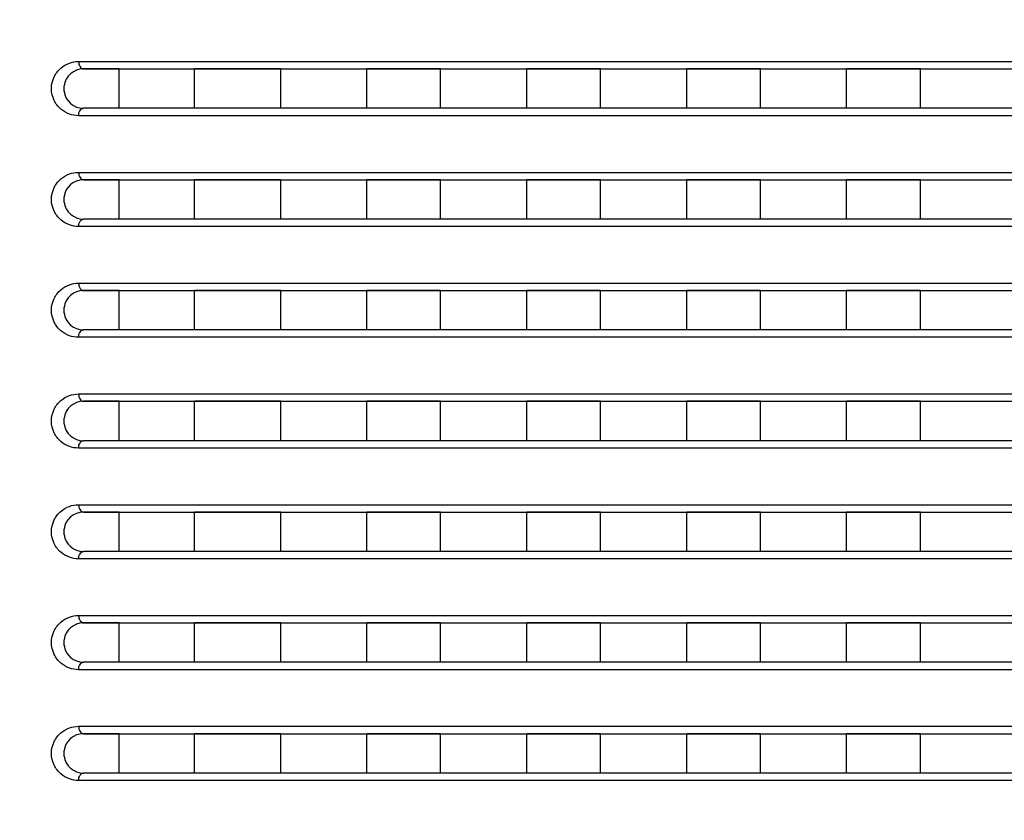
# Model space of a CAD drawing. Header units: millimetres. Extents: x -6054 to 364, y -1866 to 3094.
# Tile 57 of 256: x -4691 to -4651, y 205 to 237. Entities that reach past the tile are written whole.
import ezdxf

# ---------------------------------------------------------------- set-up
doc = ezdxf.new("R2010")
doc.units = ezdxf.units.MM
doc.header["$LTSCALE"] = 65.395
doc.header["$PDSIZE"] = 0.05
doc.layers.get('0').update_dxf_attribs({"linetype": 'CONTINUOUS'})
doc.layers.get('Defpoints').update_dxf_attribs({"linetype": 'CONTINUOUS'})
doc.layers.add('DIM', color=3, linetype='CONTINUOUS')
doc.styles.get("Standard").update_dxf_attribs({"font": 'arial.ttf'})
doc.dimstyles.new('ISO-25', dxfattribs={"dimtxt": 2.5, "dimasz": 2.5, "dimexe": 1.25, "dimexo": 0.625, "dimtad": 1, "dimtxsty": 'STANDARD', "dimcen": 2.5, "dimadec": 0, "dimazin": 0, "dimtfac": 1, "dimtmove": 0, "dimatfit": 3, "dimfxl": 1, "dimarcsym": 0})

# ---------------------------------------------------------------- blocks, each defined once
blk = doc.blocks.new('*D2')
at = {"layer": 'Defpoints', "color": 0}
for p in [(-4293.173, 246.136), (-4734.98, 77.758), (-4734.98, -67.024)]:
    blk.add_point(p, dxfattribs=at)
at = {"layer": 'DIM', "color": 3, "lineweight": -2}
for p, q in [((-4293.173, 245.511), (-4293.173, -68.274)), ((-4734.98, 77.133), (-4734.98, -68.274)), ((-4308.173, -67.024), (-4719.98, -67.024))]:
    blk.add_line(p, q, dxfattribs=at)
at = {"layer": 'DIM', "color": 3}
for points in [[(-4719.98, -64.524), (-4719.98, -69.524), (-4734.98, -67.024)], [(-4308.173, -69.524), (-4308.173, -64.524), (-4293.173, -67.024)]]:
    blk.add_solid(points, dxfattribs=at)
at = {"layer": 'DIM', "color": 2, "insert": (-4514.076, -49.214), "char_height": 20, "attachment_point": 5}
blk.add_mtext('442  [17,394]', dxfattribs=at)
blk = doc.blocks.new('*D3')
at = {"layer": 'Defpoints', "color": 0}
for p in [(-4293.173, 246.136), (-4776.517, -20.959), (-4715.541, -20.959)]:
    blk.add_point(p, dxfattribs=at)
at = {"layer": 'DIM', "color": 3, "lineweight": -2}
for p, q in [((-4293.798, 246.136), (-4777.767, 246.136)), ((-4776.517, 231.136), (-4776.517, -5.959)), ((-4716.166, -20.959), (-4777.767, -20.959))]:
    blk.add_line(p, q, dxfattribs=at)
at = {"layer": 'DIM', "color": 3}
for points in [[(-4774.017, 231.136), (-4779.017, 231.136), (-4776.517, 246.136)], [(-4779.017, -5.959), (-4774.017, -5.959), (-4776.517, -20.959)]]:
    blk.add_solid(points, dxfattribs=at)
at = {"layer": 'DIM', "color": 2, "insert": (-4794.327, 112.589), "char_height": 20, "attachment_point": 5, "rotation": 90}
blk.add_mtext('267  [10,516]', dxfattribs=at)
blk = doc.blocks.new('*D4')
at = {"layer": 'Defpoints', "color": 0}
for p in [(-3425.423, 234.037), (-4734.98, 44.995), (-4734.98, -117.521)]:
    blk.add_point(p, dxfattribs=at)
at = {"layer": 'DIM', "color": 3, "lineweight": -2}
for p, q in [((-3425.423, 233.412), (-3425.423, -118.771)), ((-4734.98, 44.37), (-4734.98, -118.771)), ((-3440.423, -117.521), (-4719.98, -117.521))]:
    blk.add_line(p, q, dxfattribs=at)
at = {"layer": 'DIM', "color": 3}
for points in [[(-4719.98, -115.021), (-4719.98, -120.021), (-4734.98, -117.521)], [(-3440.423, -120.021), (-3440.423, -115.021), (-3425.423, -117.521)]]:
    blk.add_solid(points, dxfattribs=at)
at = {"layer": 'DIM', "color": 2, "insert": (-4099.725, -99.711), "char_height": 20, "attachment_point": 5}
blk.add_mtext('1310  [51,557]', dxfattribs=at)
blk = doc.blocks.new('*D14')
at = {"layer": 'Defpoints', "color": 0}
for p in [(-4654.173, 258.898), (-4848.349, -20.959), (-4651.345, -20.959)]:
    blk.add_point(p, dxfattribs=at)
at = {"layer": 'DIM', "color": 3, "lineweight": -2}
for p, q in [((-4654.798, 258.898), (-4849.599, 258.898)), ((-4848.349, 243.898), (-4848.349, -5.959)), ((-4651.97, -20.959), (-4849.599, -20.959))]:
    blk.add_line(p, q, dxfattribs=at)
at = {"layer": 'DIM', "color": 3}
for points in [[(-4845.849, 243.898), (-4850.849, 243.898), (-4848.349, 258.898)], [(-4850.849, -5.959), (-4845.849, -5.959), (-4848.349, -20.959)]]:
    blk.add_solid(points, dxfattribs=at)
at = {"layer": 'DIM', "color": 2, "insert": (-4866.159, 118.969), "char_height": 20, "attachment_point": 5, "rotation": 90}
blk.add_mtext('280  [11,018]', dxfattribs=at)
blk = doc.blocks.new('*D18')
at = {"layer": 'Defpoints', "color": 0}
for p in [(-3307.323, 492.148), (-4734.98, -14.552), (-4734.98, -196.074)]:
    blk.add_point(p, dxfattribs=at)
at = {"layer": 'DIM', "color": 3, "lineweight": -2}
for p, q in [((-3307.323, 491.523), (-3307.323, -197.324)), ((-4734.98, -15.177), (-4734.98, -197.324)), ((-3322.323, -196.074), (-4719.98, -196.074))]:
    blk.add_line(p, q, dxfattribs=at)
at = {"layer": 'DIM', "color": 3}
for points in [[(-4719.98, -193.574), (-4719.98, -198.574), (-4734.98, -196.074)], [(-3322.323, -198.574), (-3322.323, -193.574), (-3307.323, -196.074)]]:
    blk.add_solid(points, dxfattribs=at)
at = {"layer": 'DIM', "color": 2, "insert": (-4021.151, -178.264), "char_height": 20, "attachment_point": 5}
blk.add_mtext('1428  [56,207]', dxfattribs=at)
blk = doc.blocks.new('*D19')
at = {"layer": 'Defpoints', "color": 0}
for p in [(-3379.723, 594.648), (-4909.709, -20.959), (-4728.573, -20.959)]:
    blk.add_point(p, dxfattribs=at)
at = {"layer": 'DIM', "color": 3, "lineweight": -2}
for p, q in [((-3380.348, 594.648), (-4910.959, 594.648)), ((-4909.709, 579.648), (-4909.709, -5.959)), ((-4729.198, -20.959), (-4910.959, -20.959))]:
    blk.add_line(p, q, dxfattribs=at)
at = {"layer": 'DIM', "color": 3}
for points in [[(-4907.209, 579.648), (-4912.209, 579.648), (-4909.709, 594.648)], [(-4912.209, -5.959), (-4907.209, -5.959), (-4909.709, -20.959)]]:
    blk.add_solid(points, dxfattribs=at)
at = {"layer": 'DIM', "color": 2, "insert": (-4927.519, 286.844), "char_height": 20, "attachment_point": 5, "rotation": 90}
blk.add_mtext('616  [24,236]', dxfattribs=at)

msp = doc.modelspace()

# ---------------------------------------------------------------- linework, layer by layer
at = {"linetype": 'Continuous'}
for p, q in [((-4688.878, 235.498), (-4617.221, 235.498)), ((-4688.679, 235.198), (-4617.213, 235.198)), ((-4687.229, 235.198), (-4688.679, 235.198)), ((-4687.229, 235.198), (-4688.679, 235.198)), ((-4687.229, 233.598), (-4687.229, 235.198)), ((-4687.229, 233.598), (-4687.229, 235.198)), ((-4684.163, 233.598), (-4684.163, 235.198)), ((-4684.163, 233.598), (-4684.163, 235.198)), ((-4680.663, 235.198), (-4684.163, 235.198)), ((-4680.663, 235.198), (-4684.163, 235.198)), ((-4680.663, 233.598), (-4680.663, 235.198)), ((-4680.663, 233.598), (-4680.663, 235.198)), ((-4677.163, 233.598), (-4677.163, 235.198)), ((-4677.163, 233.598), (-4677.163, 235.198)), ((-4674.163, 235.198), (-4677.163, 235.198)), ((-4674.163, 235.198), (-4677.163, 235.198)), ((-4674.163, 233.598), (-4674.163, 235.198)), ((-4674.163, 233.598), (-4674.163, 235.198)), ((-4670.663, 233.598), (-4670.663, 235.198)), ((-4670.663, 233.598), (-4670.663, 235.198)), ((-4667.663, 235.198), (-4670.663, 235.198)), ((-4667.663, 235.198), (-4670.663, 235.198)), ((-4667.663, 233.598), (-4667.663, 235.198)), ((-4667.663, 233.598), (-4667.663, 235.198)), ((-4664.163, 233.598), (-4664.163, 235.198)), ((-4664.163, 233.598), (-4664.163, 235.198)), ((-4661.163, 235.198), (-4664.163, 235.198)), ((-4661.163, 235.198), (-4664.163, 235.198)), ((-4661.163, 233.598), (-4661.163, 235.198)), ((-4661.163, 233.598), (-4661.163, 235.198)), ((-4657.663, 233.598), (-4657.663, 235.198)), ((-4657.663, 233.598), (-4657.663, 235.198)), ((-4654.663, 235.198), (-4657.663, 235.198)), ((-4654.663, 235.198), (-4657.663, 235.198)), ((-4654.663, 233.598), (-4654.663, 235.198)), ((-4654.663, 233.598), (-4654.663, 235.198)), ((-4617.213, 233.598), (-4688.679, 233.598)), ((-4687.229, 233.598), (-4688.679, 233.598)), ((-4687.229, 233.598), (-4688.679, 233.598)), ((-4680.663, 233.598), (-4684.163, 233.598)), ((-4680.663, 233.598), (-4684.163, 233.598)), ((-4674.163, 233.598), (-4677.163, 233.598)), ((-4674.163, 233.598), (-4677.163, 233.598)), ((-4667.663, 233.598), (-4670.663, 233.598)), ((-4667.663, 233.598), (-4670.663, 233.598)), ((-4661.163, 233.598), (-4664.163, 233.598)), ((-4661.163, 233.598), (-4664.163, 233.598)), ((-4654.663, 233.598), (-4657.663, 233.598)), ((-4654.663, 233.598), (-4657.663, 233.598)), ((-4617.221, 233.298), (-4688.878, 233.298)), ((-4688.878, 230.998), (-4617.221, 230.998)), ((-4688.679, 230.698), (-4617.213, 230.698)), ((-4687.229, 230.698), (-4688.679, 230.698)), ((-4687.229, 230.698), (-4688.679, 230.698)), ((-4687.229, 229.098), (-4687.229, 230.698)), ((-4687.229, 229.098), (-4687.229, 230.698)), ((-4684.163, 229.098), (-4684.163, 230.698)), ((-4684.163, 229.098), (-4684.163, 230.698)), ((-4680.663, 230.698), (-4684.163, 230.698)), ((-4680.663, 230.698), (-4684.163, 230.698)), ((-4680.663, 229.098), (-4680.663, 230.698)), ((-4680.663, 229.098), (-4680.663, 230.698)), ((-4677.163, 229.098), (-4677.163, 230.698)), ((-4677.163, 229.098), (-4677.163, 230.698)), ((-4674.163, 230.698), (-4677.163, 230.698)), ((-4674.163, 230.698), (-4677.163, 230.698)), ((-4674.163, 229.098), (-4674.163, 230.698)), ((-4674.163, 229.098), (-4674.163, 230.698)), ((-4670.663, 229.098), (-4670.663, 230.698)), ((-4670.663, 229.098), (-4670.663, 230.698)), ((-4667.663, 230.698), (-4670.663, 230.698)), ((-4667.663, 230.698), (-4670.663, 230.698)), ((-4667.663, 229.098), (-4667.663, 230.698)), ((-4667.663, 229.098), (-4667.663, 230.698)), ((-4664.163, 229.098), (-4664.163, 230.698)), ((-4664.163, 229.098), (-4664.163, 230.698)), ((-4661.163, 230.698), (-4664.163, 230.698)), ((-4661.163, 230.698), (-4664.163, 230.698)), ((-4661.163, 229.098), (-4661.163, 230.698)), ((-4661.163, 229.098), (-4661.163, 230.698)), ((-4657.663, 229.098), (-4657.663, 230.698)), ((-4657.663, 229.098), (-4657.663, 230.698)), ((-4654.663, 230.698), (-4657.663, 230.698)), ((-4654.663, 230.698), (-4657.663, 230.698)), ((-4654.663, 229.098), (-4654.663, 230.698)), ((-4654.663, 229.098), (-4654.663, 230.698)), ((-4617.213, 229.098), (-4688.679, 229.098)), ((-4687.229, 229.098), (-4688.679, 229.098)), ((-4687.229, 229.098), (-4688.679, 229.098)), ((-4680.663, 229.098), (-4684.163, 229.098)), ((-4680.663, 229.098), (-4684.163, 229.098)), ((-4674.163, 229.098), (-4677.163, 229.098)), ((-4674.163, 229.098), (-4677.163, 229.098)), ((-4667.663, 229.098), (-4670.663, 229.098)), ((-4667.663, 229.098), (-4670.663, 229.098)), ((-4661.163, 229.098), (-4664.163, 229.098)), ((-4661.163, 229.098), (-4664.163, 229.098)), ((-4654.663, 229.098), (-4657.663, 229.098)), ((-4654.663, 229.098), (-4657.663, 229.098)), ((-4617.221, 228.798), (-4688.878, 228.798)), ((-4688.878, 226.498), (-4617.221, 226.498)), ((-4688.679, 226.198), (-4617.213, 226.198)), ((-4687.229, 226.198), (-4688.679, 226.198)), ((-4687.229, 226.198), (-4688.679, 226.198)), ((-4687.229, 224.598), (-4687.229, 226.198)), ((-4687.229, 224.598), (-4687.229, 226.198)), ((-4684.163, 224.598), (-4684.163, 226.198)), ((-4684.163, 224.598), (-4684.163, 226.198)), ((-4680.663, 226.198), (-4684.163, 226.198)), ((-4680.663, 226.198), (-4684.163, 226.198)), ((-4680.663, 224.598), (-4680.663, 226.198)), ((-4680.663, 224.598), (-4680.663, 226.198)), ((-4677.163, 224.598), (-4677.163, 226.198)), ((-4677.163, 224.598), (-4677.163, 226.198)), ((-4674.163, 226.198), (-4677.163, 226.198)), ((-4674.163, 226.198), (-4677.163, 226.198)), ((-4674.163, 224.598), (-4674.163, 226.198)), ((-4674.163, 224.598), (-4674.163, 226.198)), ((-4670.663, 224.598), (-4670.663, 226.198)), ((-4670.663, 224.598), (-4670.663, 226.198)), ((-4667.663, 226.198), (-4670.663, 226.198)), ((-4667.663, 226.198), (-4670.663, 226.198)), ((-4667.663, 224.598), (-4667.663, 226.198)), ((-4667.663, 224.598), (-4667.663, 226.198)), ((-4664.163, 224.598), (-4664.163, 226.198)), ((-4664.163, 224.598), (-4664.163, 226.198)), ((-4661.163, 226.198), (-4664.163, 226.198)), ((-4661.163, 226.198), (-4664.163, 226.198)), ((-4661.163, 224.598), (-4661.163, 226.198)), ((-4661.163, 224.598), (-4661.163, 226.198)), ((-4657.663, 224.598), (-4657.663, 226.198)), ((-4657.663, 224.598), (-4657.663, 226.198)), ((-4654.663, 226.198), (-4657.663, 226.198)), ((-4654.663, 226.198), (-4657.663, 226.198)), ((-4654.663, 224.598), (-4654.663, 226.198)), ((-4654.663, 224.598), (-4654.663, 226.198)), ((-4617.213, 224.598), (-4688.679, 224.598)), ((-4687.229, 224.598), (-4688.679, 224.598)), ((-4687.229, 224.598), (-4688.679, 224.598)), ((-4680.663, 224.598), (-4684.163, 224.598)), ((-4680.663, 224.598), (-4684.163, 224.598)), ((-4674.163, 224.598), (-4677.163, 224.598)), ((-4674.163, 224.598), (-4677.163, 224.598)), ((-4667.663, 224.598), (-4670.663, 224.598)), ((-4667.663, 224.598), (-4670.663, 224.598)), ((-4661.163, 224.598), (-4664.163, 224.598)), ((-4661.163, 224.598), (-4664.163, 224.598)), ((-4654.663, 224.598), (-4657.663, 224.598)), ((-4654.663, 224.598), (-4657.663, 224.598)), ((-4617.221, 224.298), (-4688.878, 224.298)), ((-4688.878, 221.998), (-4617.221, 221.998)), ((-4688.679, 221.698), (-4617.213, 221.698)), ((-4687.229, 221.698), (-4688.679, 221.698)), ((-4687.229, 221.698), (-4688.679, 221.698)), ((-4687.229, 220.098), (-4687.229, 221.698)), ((-4687.229, 220.098), (-4687.229, 221.698)), ((-4684.163, 220.098), (-4684.163, 221.698)), ((-4684.163, 220.098), (-4684.163, 221.698)), ((-4680.663, 221.698), (-4684.163, 221.698)), ((-4680.663, 221.698), (-4684.163, 221.698)), ((-4680.663, 220.098), (-4680.663, 221.698)), ((-4680.663, 220.098), (-4680.663, 221.698)), ((-4677.163, 220.098), (-4677.163, 221.698)), ((-4677.163, 220.098), (-4677.163, 221.698)), ((-4674.163, 221.698), (-4677.163, 221.698)), ((-4674.163, 221.698), (-4677.163, 221.698)), ((-4674.163, 220.098), (-4674.163, 221.698)), ((-4674.163, 220.098), (-4674.163, 221.698)), ((-4670.663, 220.098), (-4670.663, 221.698)), ((-4670.663, 220.098), (-4670.663, 221.698)), ((-4667.663, 221.698), (-4670.663, 221.698)), ((-4667.663, 221.698), (-4670.663, 221.698)), ((-4667.663, 220.098), (-4667.663, 221.698)), ((-4667.663, 220.098), (-4667.663, 221.698)), ((-4664.163, 220.098), (-4664.163, 221.698)), ((-4664.163, 220.098), (-4664.163, 221.698)), ((-4661.163, 221.698), (-4664.163, 221.698)), ((-4661.163, 221.698), (-4664.163, 221.698)), ((-4661.163, 220.098), (-4661.163, 221.698)), ((-4661.163, 220.098), (-4661.163, 221.698)), ((-4657.663, 220.098), (-4657.663, 221.698)), ((-4657.663, 220.098), (-4657.663, 221.698)), ((-4654.663, 221.698), (-4657.663, 221.698)), ((-4654.663, 221.698), (-4657.663, 221.698)), ((-4654.663, 220.098), (-4654.663, 221.698)), ((-4654.663, 220.098), (-4654.663, 221.698)), ((-4617.221, 219.798), (-4688.878, 219.798)), ((-4617.213, 220.098), (-4688.679, 220.098)), ((-4687.229, 220.098), (-4688.679, 220.098)), ((-4687.229, 220.098), (-4688.679, 220.098)), ((-4680.663, 220.098), (-4684.163, 220.098)), ((-4680.663, 220.098), (-4684.163, 220.098)), ((-4674.163, 220.098), (-4677.163, 220.098)), ((-4674.163, 220.098), (-4677.163, 220.098)), ((-4667.663, 220.098), (-4670.663, 220.098)), ((-4667.663, 220.098), (-4670.663, 220.098)), ((-4661.163, 220.098), (-4664.163, 220.098)), ((-4661.163, 220.098), (-4664.163, 220.098)), ((-4654.663, 220.098), (-4657.663, 220.098)), ((-4654.663, 220.098), (-4657.663, 220.098)), ((-4688.878, 217.498), (-4617.221, 217.498)), ((-4688.679, 217.198), (-4617.213, 217.198)), ((-4687.229, 217.198), (-4688.679, 217.198)), ((-4687.229, 217.198), (-4688.679, 217.198)), ((-4687.229, 215.598), (-4687.229, 217.198)), ((-4687.229, 215.598), (-4687.229, 217.198)), ((-4684.163, 215.598), (-4684.163, 217.198)), ((-4684.163, 215.598), (-4684.163, 217.198)), ((-4680.663, 217.198), (-4684.163, 217.198)), ((-4680.663, 217.198), (-4684.163, 217.198)), ((-4680.663, 215.598), (-4680.663, 217.198)), ((-4680.663, 215.598), (-4680.663, 217.198)), ((-4677.163, 215.598), (-4677.163, 217.198)), ((-4677.163, 215.598), (-4677.163, 217.198)), ((-4674.163, 217.198), (-4677.163, 217.198)), ((-4674.163, 217.198), (-4677.163, 217.198)), ((-4674.163, 215.598), (-4674.163, 217.198)), ((-4674.163, 215.598), (-4674.163, 217.198)), ((-4670.663, 215.598), (-4670.663, 217.198)), ((-4670.663, 215.598), (-4670.663, 217.198)), ((-4667.663, 217.198), (-4670.663, 217.198)), ((-4667.663, 217.198), (-4670.663, 217.198)), ((-4667.663, 215.598), (-4667.663, 217.198)), ((-4667.663, 215.598), (-4667.663, 217.198)), ((-4664.163, 215.598), (-4664.163, 217.198)), ((-4664.163, 215.598), (-4664.163, 217.198)), ((-4661.163, 217.198), (-4664.163, 217.198)), ((-4661.163, 217.198), (-4664.163, 217.198)), ((-4661.163, 215.598), (-4661.163, 217.198)), ((-4661.163, 215.598), (-4661.163, 217.198)), ((-4657.663, 215.598), (-4657.663, 217.198)), ((-4657.663, 215.598), (-4657.663, 217.198)), ((-4654.663, 217.198), (-4657.663, 217.198)), ((-4654.663, 217.198), (-4657.663, 217.198)), ((-4654.663, 215.598), (-4654.663, 217.198)), ((-4654.663, 215.598), (-4654.663, 217.198)), ((-4617.213, 215.598), (-4688.679, 215.598)), ((-4687.229, 215.598), (-4688.679, 215.598)), ((-4687.229, 215.598), (-4688.679, 215.598)), ((-4680.663, 215.598), (-4684.163, 215.598)), ((-4680.663, 215.598), (-4684.163, 215.598)), ((-4674.163, 215.598), (-4677.163, 215.598)), ((-4674.163, 215.598), (-4677.163, 215.598)), ((-4667.663, 215.598), (-4670.663, 215.598)), ((-4667.663, 215.598), (-4670.663, 215.598)), ((-4661.163, 215.598), (-4664.163, 215.598)), ((-4661.163, 215.598), (-4664.163, 215.598)), ((-4654.663, 215.598), (-4657.663, 215.598)), ((-4654.663, 215.598), (-4657.663, 215.598)), ((-4617.221, 215.298), (-4688.878, 215.298)), ((-4688.878, 212.998), (-4617.221, 212.998)), ((-4688.679, 212.698), (-4617.213, 212.698)), ((-4687.229, 212.698), (-4688.679, 212.698)), ((-4687.229, 212.698), (-4688.679, 212.698)), ((-4687.229, 211.098), (-4687.229, 212.698)), ((-4687.229, 211.098), (-4687.229, 212.698)), ((-4684.163, 211.098), (-4684.163, 212.698)), ((-4684.163, 211.098), (-4684.163, 212.698)), ((-4680.663, 212.698), (-4684.163, 212.698)), ((-4680.663, 212.698), (-4684.163, 212.698)), ((-4680.663, 211.098), (-4680.663, 212.698)), ((-4680.663, 211.098), (-4680.663, 212.698)), ((-4677.163, 211.098), (-4677.163, 212.698)), ((-4677.163, 211.098), (-4677.163, 212.698)), ((-4674.163, 212.698), (-4677.163, 212.698)), ((-4674.163, 212.698), (-4677.163, 212.698)), ((-4674.163, 211.098), (-4674.163, 212.698)), ((-4674.163, 211.098), (-4674.163, 212.698)), ((-4670.663, 211.098), (-4670.663, 212.698)), ((-4670.663, 211.098), (-4670.663, 212.698)), ((-4667.663, 212.698), (-4670.663, 212.698)), ((-4667.663, 212.698), (-4670.663, 212.698)), ((-4667.663, 211.098), (-4667.663, 212.698)), ((-4667.663, 211.098), (-4667.663, 212.698)), ((-4664.163, 211.098), (-4664.163, 212.698)), ((-4664.163, 211.098), (-4664.163, 212.698)), ((-4661.163, 212.698), (-4664.163, 212.698)), ((-4661.163, 212.698), (-4664.163, 212.698)), ((-4661.163, 211.098), (-4661.163, 212.698)), ((-4661.163, 211.098), (-4661.163, 212.698)), ((-4657.663, 211.098), (-4657.663, 212.698)), ((-4657.663, 211.098), (-4657.663, 212.698)), ((-4654.663, 212.698), (-4657.663, 212.698)), ((-4654.663, 212.698), (-4657.663, 212.698)), ((-4654.663, 211.098), (-4654.663, 212.698)), ((-4654.663, 211.098), (-4654.663, 212.698)), ((-4617.213, 211.098), (-4688.679, 211.098)), ((-4687.229, 211.098), (-4688.679, 211.098)), ((-4687.229, 211.098), (-4688.679, 211.098)), ((-4680.663, 211.098), (-4684.163, 211.098)), ((-4680.663, 211.098), (-4684.163, 211.098)), ((-4674.163, 211.098), (-4677.163, 211.098)), ((-4674.163, 211.098), (-4677.163, 211.098)), ((-4667.663, 211.098), (-4670.663, 211.098)), ((-4667.663, 211.098), (-4670.663, 211.098)), ((-4661.163, 211.098), (-4664.163, 211.098)), ((-4661.163, 211.098), (-4664.163, 211.098)), ((-4654.663, 211.098), (-4657.663, 211.098)), ((-4654.663, 211.098), (-4657.663, 211.098)), ((-4617.221, 210.798), (-4688.878, 210.798)), ((-4688.878, 208.498), (-4617.221, 208.498)), ((-4688.679, 208.198), (-4617.213, 208.198)), ((-4687.229, 208.198), (-4688.679, 208.198)), ((-4687.229, 208.198), (-4688.679, 208.198)), ((-4687.229, 206.598), (-4687.229, 208.198)), ((-4687.229, 206.598), (-4687.229, 208.198)), ((-4684.163, 206.598), (-4684.163, 208.198)), ((-4684.163, 206.598), (-4684.163, 208.198)), ((-4680.663, 208.198), (-4684.163, 208.198)), ((-4680.663, 208.198), (-4684.163, 208.198)), ((-4680.663, 206.598), (-4680.663, 208.198)), ((-4680.663, 206.598), (-4680.663, 208.198)), ((-4677.163, 206.598), (-4677.163, 208.198)), ((-4677.163, 206.598), (-4677.163, 208.198)), ((-4674.163, 208.198), (-4677.163, 208.198)), ((-4674.163, 208.198), (-4677.163, 208.198)), ((-4674.163, 206.598), (-4674.163, 208.198)), ((-4674.163, 206.598), (-4674.163, 208.198)), ((-4670.663, 206.598), (-4670.663, 208.198)), ((-4670.663, 206.598), (-4670.663, 208.198)), ((-4667.663, 208.198), (-4670.663, 208.198)), ((-4667.663, 208.198), (-4670.663, 208.198)), ((-4667.663, 206.598), (-4667.663, 208.198)), ((-4667.663, 206.598), (-4667.663, 208.198)), ((-4664.163, 206.598), (-4664.163, 208.198)), ((-4664.163, 206.598), (-4664.163, 208.198)), ((-4661.163, 208.198), (-4664.163, 208.198)), ((-4661.163, 208.198), (-4664.163, 208.198)), ((-4661.163, 206.598), (-4661.163, 208.198)), ((-4661.163, 206.598), (-4661.163, 208.198)), ((-4657.663, 206.598), (-4657.663, 208.198)), ((-4657.663, 206.598), (-4657.663, 208.198)), ((-4654.663, 208.198), (-4657.663, 208.198)), ((-4654.663, 208.198), (-4657.663, 208.198)), ((-4654.663, 206.598), (-4654.663, 208.198)), ((-4654.663, 206.598), (-4654.663, 208.198)), ((-4617.213, 206.598), (-4688.679, 206.598)), ((-4687.229, 206.598), (-4688.679, 206.598)), ((-4687.229, 206.598), (-4688.679, 206.598)), ((-4680.663, 206.598), (-4684.163, 206.598)), ((-4680.663, 206.598), (-4684.163, 206.598)), ((-4674.163, 206.598), (-4677.163, 206.598)), ((-4674.163, 206.598), (-4677.163, 206.598)), ((-4667.663, 206.598), (-4670.663, 206.598)), ((-4667.663, 206.598), (-4670.663, 206.598)), ((-4661.163, 206.598), (-4664.163, 206.598)), ((-4661.163, 206.598), (-4664.163, 206.598)), ((-4654.663, 206.598), (-4657.663, 206.598)), ((-4654.663, 206.598), (-4657.663, 206.598)), ((-4617.221, 206.298), (-4688.878, 206.298))]:
    msp.add_line(p, q, dxfattribs=at)
for centre, radius, start, end in [((-4688.679, 234.398), 0.8, 90, 172.0065), ((-4688.679, 234.397), 0.8, 90.0003, 93.6162), ((-4688.679, 234.397), 0.8, 90.0003, 93.6162), ((-4688.676, 234.398), 0.804, 172.0437, 187.781), ((-4688.676, 234.398), 0.804, 172.0437, 187.781), ((-4688.676, 234.398), 0.804, 172.0437, 187.781), ((-4688.679, 234.398), 0.8, 169.5903, 172.0052), ((-4688.679, 234.398), 0.8, 169.5903, 172.0052), ((-4688.679, 234.398), 0.8, 187.8185, 270), ((-4688.68, 234.398), 0.8, 187.8197, 190.1911), ((-4688.68, 234.398), 0.8, 187.8197, 190.1911), ((-4688.679, 234.398), 0.8, 266.4265, 269.9997), ((-4688.679, 234.398), 0.8, 266.4265, 269.9997), ((-4688.679, 229.898), 0.8, 90, 172.0065), ((-4688.679, 229.897), 0.8, 90.0003, 93.6162), ((-4688.679, 229.897), 0.8, 90.0003, 93.6162), ((-4688.676, 229.898), 0.804, 172.0437, 187.781), ((-4688.676, 229.898), 0.804, 172.0437, 187.781), ((-4688.676, 229.898), 0.804, 172.0437, 187.781), ((-4688.679, 229.898), 0.8, 169.5903, 172.0052), ((-4688.679, 229.898), 0.8, 169.5903, 172.0052), ((-4688.679, 229.898), 0.8, 187.8185, 270), ((-4688.68, 229.898), 0.8, 187.8197, 190.1911), ((-4688.68, 229.898), 0.8, 187.8197, 190.1911), ((-4688.679, 229.898), 0.8, 266.4265, 269.9997), ((-4688.679, 229.898), 0.8, 266.4265, 269.9997), ((-4688.679, 225.398), 0.8, 90, 172.0065), ((-4688.679, 225.397), 0.8, 90.0003, 93.6162), ((-4688.679, 225.397), 0.8, 90.0003, 93.6162), ((-4688.676, 225.398), 0.804, 172.0437, 187.781), ((-4688.676, 225.398), 0.804, 172.0437, 187.781), ((-4688.676, 225.398), 0.804, 172.0437, 187.781), ((-4688.679, 225.398), 0.8, 169.5903, 172.0052), ((-4688.679, 225.398), 0.8, 169.5903, 172.0052), ((-4688.679, 225.398), 0.8, 187.8185, 270), ((-4688.68, 225.398), 0.8, 187.8197, 190.1911), ((-4688.68, 225.398), 0.8, 187.8197, 190.1911), ((-4688.679, 225.398), 0.8, 266.4265, 269.9997), ((-4688.679, 225.398), 0.8, 266.4265, 269.9997), ((-4688.679, 220.898), 0.8, 90, 172.0065), ((-4688.679, 220.897), 0.8, 90.0003, 93.6162), ((-4688.679, 220.897), 0.8, 90.0003, 93.6162), ((-4688.676, 220.898), 0.804, 172.0437, 187.781), ((-4688.676, 220.898), 0.804, 172.0437, 187.781), ((-4688.676, 220.898), 0.804, 172.0437, 187.781), ((-4688.679, 220.898), 0.8, 169.5903, 172.0052), ((-4688.679, 220.898), 0.8, 169.5903, 172.0052), ((-4688.679, 220.898), 0.8, 187.8185, 270), ((-4688.68, 220.898), 0.8, 187.8197, 190.1911), ((-4688.68, 220.898), 0.8, 187.8197, 190.1911), ((-4688.679, 220.898), 0.8, 266.4265, 269.9997), ((-4688.679, 220.898), 0.8, 266.4265, 269.9997), ((-4688.679, 216.398), 0.8, 90, 172.0065), ((-4688.679, 216.397), 0.8, 90.0003, 93.6162), ((-4688.679, 216.397), 0.8, 90.0003, 93.6162), ((-4688.676, 216.398), 0.804, 172.0437, 187.781), ((-4688.676, 216.398), 0.804, 172.0437, 187.781), ((-4688.676, 216.398), 0.804, 172.0437, 187.781), ((-4688.679, 216.398), 0.8, 169.5903, 172.0052), ((-4688.679, 216.398), 0.8, 169.5903, 172.0052), ((-4688.679, 216.398), 0.8, 187.8185, 270), ((-4688.68, 216.398), 0.8, 187.8197, 190.1911), ((-4688.68, 216.398), 0.8, 187.8197, 190.1911), ((-4688.679, 216.398), 0.8, 266.4265, 269.9997), ((-4688.679, 216.398), 0.8, 266.4265, 269.9997), ((-4688.679, 211.898), 0.8, 90, 172.0065), ((-4688.679, 211.897), 0.8, 90.0003, 93.6162), ((-4688.679, 211.897), 0.8, 90.0003, 93.6162), ((-4688.676, 211.898), 0.804, 172.0437, 187.781), ((-4688.676, 211.898), 0.804, 172.0437, 187.781), ((-4688.676, 211.898), 0.804, 172.0437, 187.781), ((-4688.679, 211.898), 0.8, 169.5903, 172.0052), ((-4688.679, 211.898), 0.8, 169.5903, 172.0052), ((-4688.679, 211.898), 0.8, 187.8185, 270), ((-4688.68, 211.898), 0.8, 187.8197, 190.1911), ((-4688.68, 211.898), 0.8, 187.8197, 190.1911), ((-4688.679, 211.898), 0.8, 266.4265, 269.9997), ((-4688.679, 211.898), 0.8, 266.4265, 269.9997), ((-4688.679, 207.398), 0.8, 90, 172.0065), ((-4688.679, 207.397), 0.8, 90.0003, 93.6162), ((-4688.679, 207.397), 0.8, 90.0003, 93.6162), ((-4688.676, 207.398), 0.804, 172.0437, 187.781), ((-4688.676, 207.398), 0.804, 172.0437, 187.781), ((-4688.676, 207.398), 0.804, 172.0437, 187.781), ((-4688.679, 207.398), 0.8, 169.5903, 172.0052), ((-4688.679, 207.398), 0.8, 169.5903, 172.0052), ((-4688.679, 207.398), 0.8, 187.8185, 270), ((-4688.68, 207.398), 0.8, 187.8197, 190.1911), ((-4688.68, 207.398), 0.8, 187.8197, 190.1911), ((-4688.679, 207.398), 0.8, 266.4265, 269.9997), ((-4688.679, 207.398), 0.8, 266.4265, 269.9997)]:
    msp.add_arc(centre, radius, start, end, dxfattribs=at)
for points, knots in [([(-4688.878, 233.298), (-4689.006, 233.298), (-4689.269, 233.344), (-4689.63, 233.555), (-4689.909, 233.917), (-4690.02, 234.398), (-4689.909, 234.878), (-4689.63, 235.24), (-4689.269, 235.452), (-4689.006, 235.498), (-4688.878, 235.498)], [0, 0, 0, 0, 0.111203, 0.227903, 0.356731, 0.49999, 0.643255, 0.77209, 0.888795, 1, 1, 1, 1]), ([(-4688.878, 235.498), (-4688.878, 235.459), (-4688.869, 235.384), (-4688.828, 235.287), (-4688.763, 235.216), (-4688.706, 235.198), (-4688.679, 235.198)], [0, 0, 0, 0, 0.294414, 0.565058, 0.797972, 1, 1, 1, 1]), ([(-4688.878, 233.298), (-4688.878, 233.336), (-4688.869, 233.411), (-4688.828, 233.508), (-4688.763, 233.579), (-4688.706, 233.598), (-4688.679, 233.598)], [0, 0, 0, 0, 0.294414, 0.565058, 0.797972, 1, 1, 1, 1]), ([(-4688.878, 228.798), (-4689.006, 228.798), (-4689.269, 228.844), (-4689.63, 229.055), (-4689.909, 229.417), (-4690.02, 229.898), (-4689.909, 230.378), (-4689.63, 230.74), (-4689.269, 230.952), (-4689.006, 230.998), (-4688.878, 230.998)], [0, 0, 0, 0, 0.111203, 0.227903, 0.356731, 0.49999, 0.643255, 0.77209, 0.888795, 1, 1, 1, 1]), ([(-4688.878, 230.998), (-4688.878, 230.959), (-4688.869, 230.884), (-4688.828, 230.787), (-4688.763, 230.716), (-4688.706, 230.698), (-4688.679, 230.698)], [0, 0, 0, 0, 0.294414, 0.565058, 0.797972, 1, 1, 1, 1]), ([(-4688.878, 228.798), (-4688.878, 228.836), (-4688.869, 228.911), (-4688.828, 229.008), (-4688.763, 229.079), (-4688.706, 229.098), (-4688.679, 229.098)], [0, 0, 0, 0, 0.294414, 0.565058, 0.797972, 1, 1, 1, 1]), ([(-4688.878, 224.298), (-4689.006, 224.298), (-4689.269, 224.344), (-4689.63, 224.555), (-4689.909, 224.917), (-4690.02, 225.398), (-4689.909, 225.878), (-4689.63, 226.24), (-4689.269, 226.452), (-4689.006, 226.498), (-4688.878, 226.498)], [0, 0, 0, 0, 0.111203, 0.227903, 0.356731, 0.49999, 0.643255, 0.77209, 0.888795, 1, 1, 1, 1]), ([(-4688.878, 226.498), (-4688.878, 226.459), (-4688.869, 226.384), (-4688.828, 226.287), (-4688.763, 226.216), (-4688.706, 226.198), (-4688.679, 226.198)], [0, 0, 0, 0, 0.294414, 0.565058, 0.797972, 1, 1, 1, 1]), ([(-4688.878, 224.298), (-4688.878, 224.336), (-4688.869, 224.411), (-4688.828, 224.508), (-4688.763, 224.579), (-4688.706, 224.598), (-4688.679, 224.598)], [0, 0, 0, 0, 0.294414, 0.565058, 0.797972, 1, 1, 1, 1]), ([(-4688.878, 219.798), (-4689.006, 219.798), (-4689.269, 219.844), (-4689.63, 220.055), (-4689.909, 220.417), (-4690.02, 220.898), (-4689.909, 221.378), (-4689.63, 221.74), (-4689.269, 221.952), (-4689.006, 221.998), (-4688.878, 221.998)], [0, 0, 0, 0, 0.111203, 0.227903, 0.356731, 0.49999, 0.643255, 0.77209, 0.888795, 1, 1, 1, 1]), ([(-4688.878, 221.998), (-4688.878, 221.959), (-4688.869, 221.884), (-4688.828, 221.787), (-4688.763, 221.716), (-4688.706, 221.698), (-4688.679, 221.698)], [0, 0, 0, 0, 0.294414, 0.565058, 0.797972, 1, 1, 1, 1]), ([(-4688.878, 219.798), (-4688.878, 219.836), (-4688.869, 219.911), (-4688.828, 220.008), (-4688.763, 220.079), (-4688.706, 220.098), (-4688.679, 220.098)], [0, 0, 0, 0, 0.294414, 0.565058, 0.797972, 1, 1, 1, 1]), ([(-4688.878, 215.298), (-4689.006, 215.298), (-4689.269, 215.344), (-4689.63, 215.555), (-4689.909, 215.917), (-4690.02, 216.398), (-4689.909, 216.878), (-4689.63, 217.24), (-4689.269, 217.452), (-4689.006, 217.498), (-4688.878, 217.498)], [0, 0, 0, 0, 0.111203, 0.227903, 0.356731, 0.49999, 0.643255, 0.77209, 0.888795, 1, 1, 1, 1]), ([(-4688.878, 217.498), (-4688.878, 217.459), (-4688.869, 217.384), (-4688.828, 217.287), (-4688.763, 217.216), (-4688.706, 217.198), (-4688.679, 217.198)], [0, 0, 0, 0, 0.294414, 0.565058, 0.797972, 1, 1, 1, 1]), ([(-4688.878, 215.298), (-4688.878, 215.336), (-4688.869, 215.411), (-4688.828, 215.508), (-4688.763, 215.579), (-4688.706, 215.598), (-4688.679, 215.598)], [0, 0, 0, 0, 0.294414, 0.565058, 0.797972, 1, 1, 1, 1]), ([(-4688.878, 210.798), (-4689.006, 210.798), (-4689.269, 210.844), (-4689.63, 211.055), (-4689.909, 211.417), (-4690.02, 211.898), (-4689.909, 212.378), (-4689.63, 212.74), (-4689.269, 212.952), (-4689.006, 212.998), (-4688.878, 212.998)], [0, 0, 0, 0, 0.111203, 0.227903, 0.356731, 0.49999, 0.643255, 0.77209, 0.888795, 1, 1, 1, 1]), ([(-4688.878, 212.998), (-4688.878, 212.959), (-4688.869, 212.884), (-4688.828, 212.787), (-4688.763, 212.716), (-4688.706, 212.698), (-4688.679, 212.698)], [0, 0, 0, 0, 0.294414, 0.565058, 0.797972, 1, 1, 1, 1]), ([(-4688.878, 210.798), (-4688.878, 210.836), (-4688.869, 210.911), (-4688.828, 211.008), (-4688.763, 211.079), (-4688.706, 211.098), (-4688.679, 211.098)], [0, 0, 0, 0, 0.294414, 0.565058, 0.797972, 1, 1, 1, 1]), ([(-4688.878, 206.298), (-4689.006, 206.298), (-4689.269, 206.344), (-4689.63, 206.555), (-4689.909, 206.917), (-4690.02, 207.398), (-4689.909, 207.878), (-4689.63, 208.24), (-4689.269, 208.452), (-4689.006, 208.498), (-4688.878, 208.498)], [0, 0, 0, 0, 0.111203, 0.227903, 0.356731, 0.49999, 0.643255, 0.77209, 0.888795, 1, 1, 1, 1]), ([(-4688.878, 208.498), (-4688.878, 208.459), (-4688.869, 208.384), (-4688.828, 208.287), (-4688.763, 208.216), (-4688.706, 208.198), (-4688.679, 208.198)], [0, 0, 0, 0, 0.294414, 0.565058, 0.797972, 1, 1, 1, 1]), ([(-4688.878, 206.298), (-4688.878, 206.336), (-4688.869, 206.411), (-4688.828, 206.508), (-4688.763, 206.579), (-4688.706, 206.598), (-4688.679, 206.598)], [0, 0, 0, 0, 0.294414, 0.565058, 0.797972, 1, 1, 1, 1])]:
    msp.add_open_spline(points, degree=3, knots=knots, dxfattribs=at)

# ---------------------------------------------------------------- dimensions: what is measured, and where the dimension line sits
at = {"layer": 'DIM'}
for base, p1, p2, picture, middle in [((-4909.709, -20.959), (-3379.723, 594.648), (-4728.573, -20.959), '*D19', (-4927.519, 286.844)), ((-4848.349, -20.959), (-4654.173, 258.898), (-4651.345, -20.959), '*D14', (-4866.159, 118.969))]:
    dim = msp.add_linear_dim(base=base, p1=p1, p2=p2, angle=90, text='<> []', dimstyle='ISO-25', override={"dimtxt": 20, "dimasz": 15, "dimgap": 5, "dimdec": 0, "dimclrd": 3, "dimclre": 3, "dimclrt": 2, "dimadec": 1, "dimtp": 0.3, "dimtm": 0.3, "dimtofl": 0}, dxfattribs=at)
    dim.commit()
    dim.dimension.update_dxf_attribs({"geometry": picture, "text_midpoint": middle})
for base, p1, p2, picture, middle in [((-4734.98, -196.074), (-3307.323, 492.148), (-4734.98, -14.552), '*D18', (-4021.151, -178.264)), ((-4734.98, -67.024), (-4293.173, 246.136), (-4734.98, 77.758), '*D2', (-4514.076, -49.214))]:
    dim = msp.add_linear_dim(base=base, p1=p1, p2=p2, text='<> []', dimstyle='ISO-25', override={"dimtxt": 20, "dimasz": 15, "dimgap": 5, "dimdec": 0, "dimclrd": 3, "dimclre": 3, "dimclrt": 2, "dimadec": 1, "dimtp": 0.3, "dimtm": 0.3, "dimtofl": 0}, dxfattribs=at)
    dim.commit()
    dim.dimension.update_dxf_attribs({"geometry": picture, "text_midpoint": middle})
dim = msp.add_linear_dim(base=(-4776.517, -20.959), p1=(-4293.173, 246.136), p2=(-4715.541, -20.959), angle=90, text='<> []', dimstyle='ISO-25', override={"dimtxt": 20, "dimasz": 15, "dimgap": 5, "dimdec": 0, "dimclrd": 3, "dimclre": 3, "dimclrt": 2, "dimadec": 1, "dimtp": 0.3, "dimtm": 0.3, "dimtofl": 0}, dxfattribs=at)
dim.commit()
dim.dimension.update_dxf_attribs({"geometry": '*D3', "text_midpoint": (-4776.517, 112.589), "dimtype": 160})
dim = msp.add_linear_dim(base=(-4734.98, -117.521), p1=(-3425.423, 234.037), p2=(-4734.98, 44.995), text='<> []', dimstyle='ISO-25', override={"dimtxt": 20, "dimasz": 15, "dimgap": 5, "dimdec": 0, "dimclrd": 3, "dimclre": 3, "dimclrt": 2, "dimadec": 1, "dimtp": 0.3, "dimtm": 0.3, "dimtofl": 0}, dxfattribs=at)
dim.commit()
dim.dimension.update_dxf_attribs({"geometry": '*D4', "text_midpoint": (-4099.725, -117.521), "dimtype": 160})

doc.saveas('drawing.dxf')
